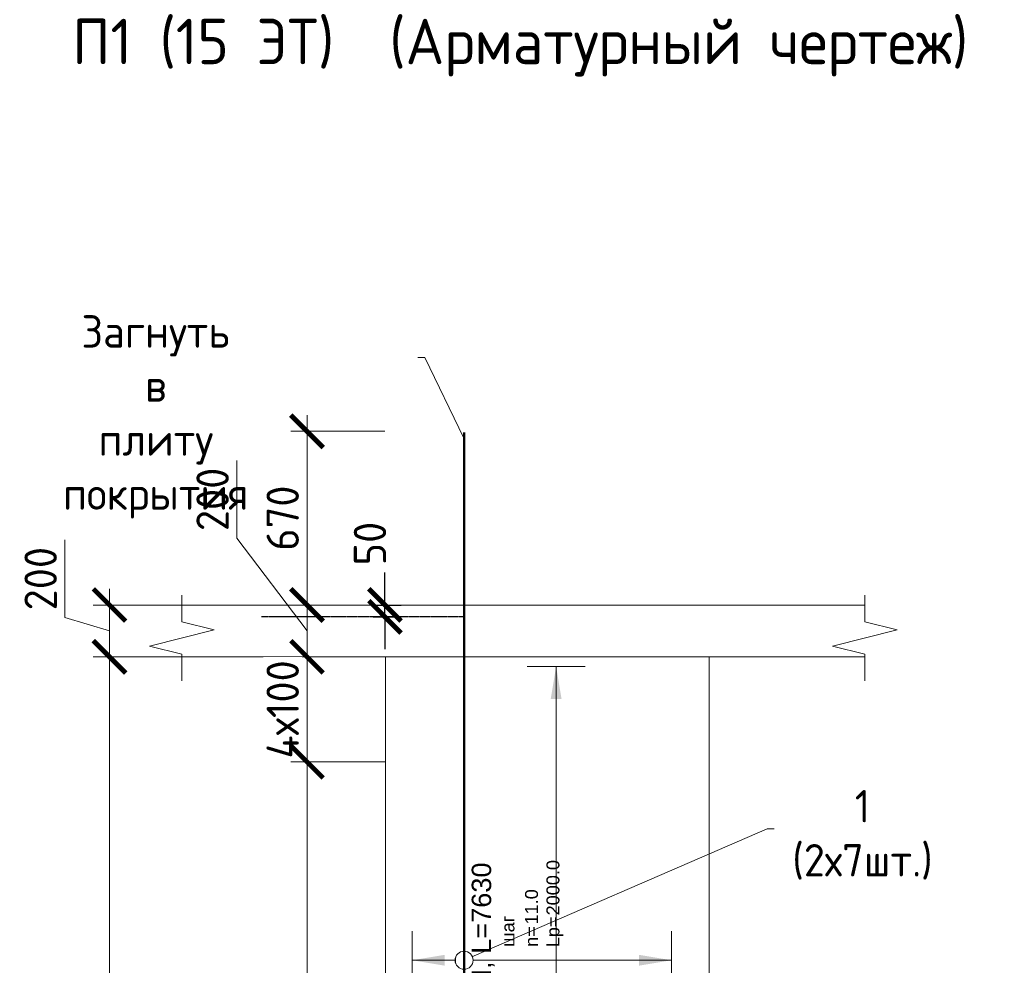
# Model space of a CAD drawing. Header units: millimetres. Extents: x 263826 to 1585445, y -423071 to 70137.
# Tile 51 of 256: x 501778 to 509378, y -387909 to -380615. Entities that reach past the tile are written whole.
import ezdxf
from ezdxf import colors
from ezdxf.entities.mleader import LeaderData, LeaderLine
from ezdxf.enums import TextEntityAlignment as Align
from ezdxf.math import Vec2, Vec3

# ---------------------------------------------------------------- set-up
doc = ezdxf.new("R2010")
doc.units = ezdxf.units.MM
doc.set_wipeout_variables(frame=1)
doc.linetypes.add('01 Штриховая _4 мм_', pattern=[6, 3.5, -2.5])
doc.linetypes.add('GOST2.303 4', pattern=[7, 5, -2, 0])
for name, color, linetype, lineweight in [('AF_Perekritie', 90, 'Continuous', 18), ('AF_Stena', 90, 'Continuous', 18), ('АрмСтер', 2, 'Continuous', 50), ('подоснова', 151, 'Continuous', 5), ('РАЗМЕРЫ', 1, 'Continuous', 9)]:
    doc.layers.add(name, color=color, linetype=linetype, lineweight=lineweight)
doc.layers.add('АрмСтер_атрибуты', color=2, linetype='Continuous', lineweight=0, plot=False)
doc.styles.add('GOST-2.304_Type-B', font='GOST_Common.ttf')
doc.styles.get("Standard").update_dxf_attribs({"font": 'arial.ttf'})
doc.styles.add('Аннотативный', font='arial.ttf')
doc.dimstyles.new('мой 25', dxfattribs={"dimscale": 100, "dimtxt": 2.5, "dimasz": 2.5, "dimexe": 1.25, "dimexo": 0.625, "dimtad": 1, "dimdec": 0, "dimlfac": 0.5, "dimtxsty": 'GOST-2.304_Type-B', "dimblk": 'ARCHTICK', "dimcen": 2.5, "dimdle": 1.25, "dimaunit": 1, "dimadec": 1, "dimazin": 2, "dimtfac": 1, "dimtdec": 0, "dimtmove": 1, "dimatfit": 3, "dimfxl": 6, "dimfxlon": 1, "dimtfill": 1, "dimlwd": -1, "dimlwe": -1, "dimarcsym": 0})
doc.dimstyles.new('СПДС', dxfattribs={"dimscale": 100, "dimtxt": 2.5, "dimasz": 2.5, "dimexe": 1.25, "dimexo": 0, "dimtad": 1, "dimdec": 0, "dimtxsty": 'GOST-2.304_Type-B', "dimblk": 'ARCHTICK', "dimcen": 2.5, "dimdle": 2, "dimadec": 0, "dimazin": 2, "dimtfac": 0.75, "dimtdec": 0, "dimtmove": 1, "dimatfit": 3, "dimfxl": 1, "dimtolj": 1, "dimarcsym": 1})

# ---------------------------------------------------------------- blocks, each defined once
blk = doc.blocks.new('_None')
blk = doc.blocks.new('_ArchTick')
at = {"color": 0, "linetype": 'ByBlock', "const_width": 0.15}
blk.add_lwpolyline([(-0.5, -0.5), (0.5, 0.5)], dxfattribs=at)
blk = doc.blocks.new('*D1561')
at = {"layer": 'DEFPOINTS', "color": 0, "lineweight": 0, "transparency": 16777216}
for p in [(503995.4, -385129.7), (504561.4, -385129.7), (504561.4, -385529.7)]:
    blk.add_point(p, dxfattribs=at)
at = {"layer": 'РАЗМЕРЫ', "color": 0, "linetype": 'Continuous', "transparency": 16777216}
for p, q in [((503454.1, -384615), (503454.1, -384015)), ((503995.4, -385329.7), (503454.1, -384615)), ((503995.4, -385654.7), (503995.4, -385004.7)), ((504498.9, -385129.7), (503870.4, -385129.7)), ((504498.9, -385529.7), (503870.4, -385529.7))]:
    blk.add_line(p, q, dxfattribs=at)
at = {"layer": 'РАЗМЕРЫ', "color": 0, "transparency": 16777216, "xscale": 250, "yscale": 250, "zscale": 250}
for p, rotation in [((503995.4, -385129.7), 90), ((503995.4, -385529.7), 270)]:
    blk.add_blockref('_ArchTick', p, dxfattribs=dict(at, rotation=rotation))
at = {"layer": 'РАЗМЕРЫ', "color": 0, "lineweight": 0, "transparency": 16777216, "insert": (503266.6, -384315), "char_height": 250, "attachment_point": 5, "rotation": 90, "style": 'GOST-2.304_Type-B', "bg_fill": 3, "box_fill_scale": 1.1, "bg_fill_color": 256, "bg_fill_true_color": 13158600, "bg_fill_transparency": 0}
blk.add_mtext('200', dxfattribs=at)
blk = doc.blocks.new('*D1552')
at = {"layer": 'DEFPOINTS', "color": 0, "transparency": 16777216}
for p in [(503995.4, -383789.8), (505208.9, -383789.8), (504561.4, -385129.7)]:
    blk.add_point(p, dxfattribs=at)
at = {"layer": 'РАЗМЕРЫ', "color": 0, "linetype": 'Continuous', "transparency": 16777216}
for p, q in [((503995.4, -385254.7), (503995.4, -383664.8)), ((504595.4, -383789.8), (503870.4, -383789.8)), ((504498.9, -385129.7), (503870.4, -385129.7))]:
    blk.add_line(p, q, dxfattribs=at)
at = {"layer": 'РАЗМЕРЫ', "color": 0, "transparency": 16777216, "xscale": 250, "yscale": 250, "zscale": 250}
for p, rotation in [((503995.4, -383789.8), 90), ((503995.4, -385129.7), 270)]:
    blk.add_blockref('_ArchTick', p, dxfattribs=dict(at, rotation=rotation))
at = {"layer": 'РАЗМЕРЫ', "color": 0, "lineweight": 0, "transparency": 16777216, "insert": (503807.9, -384459.7), "char_height": 250, "attachment_point": 5, "rotation": 90, "style": 'GOST-2.304_Type-B', "bg_fill": 3, "box_fill_scale": 1.1, "bg_fill_color": 256, "bg_fill_true_color": 13158600, "bg_fill_transparency": 0}
blk.add_mtext('670', dxfattribs=at)
blk = doc.blocks.new('*U1342')
at = {"layer": 'РАЗМЕРЫ'}
for p, q in [((112.5, 1400), (-112.5, 1400)), ((112.5, -1400), (-112.5, -1400))]:
    blk.add_line(p, q, dxfattribs=at)
at = {"layer": 'РАЗМЕРЫ', "ltscale": 15}
blk.add_line((0, -1400), (0, 1400), dxfattribs=at)
at = {"layer": 'РАЗМЕРЫ'}
for points in [[(0, 1400), (20.9, 1274.8), (-20.9, 1274.8)], [(0, -1400), (20.9, -1274.8), (-20.9, -1274.8)]]:
    blk.add_solid(points, dxfattribs=at)
at = {"layer": 'АрмСтер_атрибуты', "color": 215, "ltscale": 15, "style": 'Аннотативный'}
for s, p in [('шаг', (51.4, -194.2)), ('n=', (51.4, -285.1)), ('Lр=', (50.2, -367.8))]:
    blk.add_text(s, height=50, dxfattribs=at).set_placement(p)
at = {"layer": 'АрмСтер_атрибуты', "style": 'Аннотативный', "flags": 8}
blk.add_attdef('ПОЗ', (110, 29.6), '', height=75, dxfattribs=at)
at = {"layer": 'АрмСтер_атрибуты', "flags": 9}
for tag, p in [('МАССА', (-1033.5, -10.5)), ('ОБОЗНАЧЕНИЕ', (-1033.5, -124.4))]:
    blk.add_attdef(tag, p, '', height=75, dxfattribs=at)
at = {"layer": 'АрмСтер_атрибуты', "color": 215, "style": 'Аннотативный'}
for tag, p, flags in [('ШАГ', (190.9, -194.2), 10), ('КОЛ', (138, -285.1), 8), ('ШИРИНА', (172.9, -367.8), 8)]:
    blk.add_attdef(tag, p, '', height=50, dxfattribs=dict(at, flags=flags))
at = {"linetype": 'Continuous', "lineweight": 0}
blk.add_wipeout([(35, 0), (28.3, 20.6), (10.8, 33.3), (-10.8, 33.3), (-28.3, 20.6), (-35, 0), (-28.3, -20.6), (-10.8, -33.3), (10.8, -33.3), (28.3, -20.6)], dxfattribs=at)
at = {"color": 0, "linetype": 'ByBlock', "lineweight": -2, "ltscale": 100}
blk.add_line((-657.5, 0), (592.5, 0), dxfattribs=at)
at = {"layer": 'РАЗМЕРЫ'}
blk.add_circle((0, 0), 35, dxfattribs=at)
at = {"layer": 'АрмСтер_атрибуты', "style": 'Аннотативный', "flags": 8}
blk.add_attdef('НАИМЕНОВАНИЕ', text='', height=75, dxfattribs=at).set_placement((0, -29.3), align=Align.TOP_CENTER)
blk = doc.blocks.new('*U1641')
at = {"layer": 'РАЗМЕРЫ'}
for p, q in [((112.5, 200), (-112.5, 200)), ((112.5, -800), (-112.5, -800))]:
    blk.add_line(p, q, dxfattribs=at)
at = {"layer": 'РАЗМЕРЫ', "ltscale": 15}
blk.add_line((0, -800), (0, 200), dxfattribs=at)
at = {"layer": 'РАЗМЕРЫ'}
for points in [[(0, 200), (20.9, 74.8), (-20.9, 74.8)], [(0, -800), (20.9, -674.8), (-20.9, -674.8)]]:
    blk.add_solid(points, dxfattribs=at)
at = {"layer": 'АрмСтер_атрибуты', "color": 215, "ltscale": 15, "style": 'Аннотативный'}
for s, p in [('шаг', (51.4, -194.2)), ('n=', (51.4, -285.1)), ('Lр=', (50.2, -367.8))]:
    blk.add_text(s, height=50, dxfattribs=at).set_placement(p)
at = {"layer": 'АрмСтер_атрибуты', "style": 'Аннотативный', "flags": 8}
blk.add_attdef('ПОЗ', (110, 29.6), '', height=75, dxfattribs=at)
at = {"layer": 'АрмСтер_атрибуты', "flags": 9}
for tag, p in [('МАССА', (-2096, -10.5)), ('ОБОЗНАЧЕНИЕ', (-2096, -124.4))]:
    blk.add_attdef(tag, p, '', height=75, dxfattribs=at)
at = {"layer": 'АрмСтер_атрибуты', "color": 215, "style": 'Аннотативный'}
for tag, p, flags in [('ШАГ', (190.9, -194.2), 10), ('КОЛ', (138, -285.1), 8), ('ШИРИНА', (172.9, -367.8), 8)]:
    blk.add_attdef(tag, p, '', height=50, dxfattribs=dict(at, flags=flags))
at = {"linetype": 'Continuous', "lineweight": 0}
blk.add_wipeout([(35, 0), (28.3, 20.6), (10.8, 33.3), (-10.8, 33.3), (-28.3, 20.6), (-35, 0), (-28.3, -20.6), (-10.8, -33.3), (10.8, -33.3), (28.3, -20.6)], dxfattribs=at)
at = {"color": 0, "linetype": 'ByBlock', "lineweight": -2, "ltscale": 100}
blk.add_line((-1780, 0), (2035, 0), dxfattribs=at)
at = {"layer": 'РАЗМЕРЫ'}
blk.add_circle((0, 0), 35, dxfattribs=at)
at = {"layer": 'АрмСтер_атрибуты', "style": 'Аннотативный', "flags": 8}
blk.add_attdef('НАИМЕНОВАНИЕ', text='', height=75, dxfattribs=at).set_placement((0, -29.3), align=Align.TOP_CENTER)
blk = doc.blocks.new('*D1566')
at = {"layer": 'DEFPOINTS', "color": 0, "transparency": 16777216}
for p in [(503389.8, -385129.7), (502470.9, -385529.7), (503389.8, -385529.7)]:
    blk.add_point(p, dxfattribs=at)
at = {"layer": 'РАЗМЕРЫ', "color": 0, "linetype": 'Continuous', "transparency": 16777216}
for p, q in [((502127.1, -385226.6), (502127.1, -384626.6)), ((502470.9, -385004.7), (502470.9, -385654.7)), ((503070.9, -385129.7), (502345.9, -385129.7)), ((502470.9, -385329.7), (502127.1, -385226.6)), ((503070.9, -385529.7), (502345.9, -385529.7))]:
    blk.add_line(p, q, dxfattribs=at)
at = {"layer": 'РАЗМЕРЫ', "color": 0, "transparency": 16777216, "xscale": 250, "yscale": 250, "zscale": 250}
for p, rotation in [((502470.9, -385129.7), 90), ((502470.9, -385529.7), 270)]:
    blk.add_blockref('_ArchTick', p, dxfattribs=dict(at, rotation=rotation))
at = {"layer": 'РАЗМЕРЫ', "color": 0, "lineweight": 0, "transparency": 16777216, "insert": (501939.6, -384926.6), "char_height": 250, "attachment_point": 5, "rotation": 90, "style": 'GOST-2.304_Type-B', "bg_fill": 3, "box_fill_scale": 1.1, "bg_fill_color": 256, "bg_fill_true_color": 13158600, "bg_fill_transparency": 0}
blk.add_mtext('200', dxfattribs=at)
blk = doc.blocks.new('*D1567')
at = {"layer": 'DEFPOINTS', "color": 0, "transparency": 16777216}
for p in [(503389.8, -385529.7), (502470.9, -391429.7), (503948.5, -391429.7)]:
    blk.add_point(p, dxfattribs=at)
at = {"layer": 'РАЗМЕРЫ', "color": 0, "linetype": 'Continuous', "transparency": 16777216}
for p, q in [((502470.9, -385404.7), (502470.9, -391554.7)), ((503070.9, -385529.7), (502345.9, -385529.7)), ((503070.9, -391429.7), (502345.9, -391429.7))]:
    blk.add_line(p, q, dxfattribs=at)
at = {"layer": 'РАЗМЕРЫ', "color": 0, "transparency": 16777216, "xscale": 250, "yscale": 250, "zscale": 250}
for p, rotation in [((502470.9, -385529.7), 90), ((502470.9, -391429.7), 270)]:
    blk.add_blockref('_ArchTick', p, dxfattribs=dict(at, rotation=rotation))
at = {"layer": 'РАЗМЕРЫ', "color": 0, "lineweight": 0, "transparency": 16777216, "insert": (502283.4, -388479.7), "char_height": 250, "attachment_point": 5, "rotation": 90, "style": 'GOST-2.304_Type-B', "bg_fill": 3, "box_fill_scale": 1.1, "bg_fill_color": 256, "bg_fill_true_color": 13158600, "bg_fill_transparency": 0}
blk.add_mtext('2950', dxfattribs=at)
blk = doc.blocks.new('*D1543')
at = {"layer": 'DEFPOINTS', "color": 0, "transparency": 16777216}
for p in [(504561.4, -385529.7), (503995.4, -386339.7), (504287.7, -386339.7)]:
    blk.add_point(p, dxfattribs=at)
at = {"layer": 'РАЗМЕРЫ', "color": 0, "linetype": 'Continuous', "transparency": 16777216}
for p, q in [((503995.4, -385404.7), (503995.4, -386464.7)), ((504498.9, -385529.7), (503870.4, -385529.7)), ((504225.2, -386339.7), (503870.4, -386339.7))]:
    blk.add_line(p, q, dxfattribs=at)
at = {"layer": 'РАЗМЕРЫ', "color": 0, "lineweight": 0, "transparency": 16777216, "insert": (503807.9, -385934.7), "char_height": 250, "attachment_point": 5, "rotation": 90, "style": 'GOST-2.304_Type-B', "bg_fill": 3, "box_fill_scale": 1.1, "bg_fill_color": 256, "bg_fill_true_color": 13158600, "bg_fill_transparency": 0}
blk.add_mtext('4х100', dxfattribs=at)
at = {"layer": 'РАЗМЕРЫ', "color": 0, "transparency": 16777216, "xscale": 250, "yscale": 250, "zscale": 250}
for p, rotation in [((503995.4, -385529.7), 90), ((503995.4, -386339.7), 270)]:
    blk.add_blockref('_ArchTick', p, dxfattribs=dict(at, rotation=rotation))
blk = doc.blocks.new('*D1773')
at = {"layer": 'DEFPOINTS', "color": 0, "transparency": 16777216}
for p in [(503995.4, -386339.1), (504660.1, -386339.1), (504569.5, -390729.3)]:
    blk.add_point(p, dxfattribs=at)
at = {"layer": 'РАЗМЕРЫ', "color": 0, "linetype": 'Continuous', "transparency": 16777216}
for p, q in [((503995.4, -390854.3), (503995.4, -386214.1)), ((504595.4, -386339.1), (503870.4, -386339.1)), ((504507, -390729.3), (503870.4, -390729.3))]:
    blk.add_line(p, q, dxfattribs=at)
at = {"layer": 'РАЗМЕРЫ', "color": 0, "transparency": 16777216, "xscale": 250, "yscale": 250, "zscale": 250}
for p, rotation in [((503995.4, -386339.1), 90), ((503995.4, -390729.3), 270)]:
    blk.add_blockref('_ArchTick', p, dxfattribs=dict(at, rotation=rotation))
at = {"layer": 'РАЗМЕРЫ', "color": 0, "lineweight": 0, "transparency": 16777216, "insert": (503807.9, -388534.2), "char_height": 250, "attachment_point": 5, "rotation": 90, "style": 'GOST-2.304_Type-B', "bg_fill": 3, "box_fill_scale": 1.1, "bg_fill_color": 256, "bg_fill_true_color": 13158600, "bg_fill_transparency": 0}
blk.add_mtext('11х200', dxfattribs=at)
blk = doc.blocks.new('*D3840')
at = {"color": 0, "lineweight": -2, "transparency": 16777216}
for p, q in [((504596.8, -385129.7), (504596.8, -384879.7)), ((504507.2, -385129.7), (504721.8, -385129.7)), ((504596.8, -385220.8), (504596.8, -385129.7)), ((504507.2, -385220.8), (504721.8, -385220.8)), ((504596.8, -385220.8), (504596.8, -385470.8))]:
    blk.add_line(p, q, dxfattribs=at)
at = {"layer": 'DEFPOINTS', "color": 0, "lineweight": 0, "transparency": 16777216}
for p in [(504507.2, -385129.7, 3100), (504596.8, -385129.7), (504507.2, -385220.8, 3100)]:
    blk.add_point(p, dxfattribs=at)
at = {"color": 0, "lineweight": -2, "transparency": 16777216, "xscale": 250, "yscale": 250, "zscale": 250}
for p, rotation in [((504596.8, -385129.7), 270), ((504596.8, -385220.8), 90)]:
    blk.add_blockref('_ArchTick', p, dxfattribs=dict(at, rotation=rotation))
at = {"color": 0, "lineweight": 0, "transparency": 16777216, "insert": (504481.3, -384656.1), "char_height": 250, "attachment_point": 5, "rotation": 90, "style": 'GOST-2.304_Type-B'}
blk.add_mtext('\\A1;50', dxfattribs=at)

msp = doc.modelspace()

# ---------------------------------------------------------------- linework, layer by layer
at = {"layer": 'AF_Perekritie', "linetype": '01 Штриховая _4 мм_', "lineweight": 9}
for p, q in [((508220.29698, -385129.70664, 3100), (508301.65335, -385129.70664, 3100)), ((508220.29698, -385129.70664, 3100), (508301.65335, -385129.70664, 3100)), ((508301.65335, -385529.70664, 3100), (508220.29698, -385529.70664, 3100)), ((508301.65335, -385529.70664, 3100), (508220.29698, -385529.70664, 3100))]:
    msp.add_line(p, q, dxfattribs=at)
at = {"layer": 'AF_Stena', "lineweight": 0}
for p, q in [((507100.14787, -385529.70664, 3100), (504600.14787, -385529.70664, 3100)), ((504600.14787, -385529.70664, 3100), (504600.14787, -391429.70664, 3100)), ((507100.14787, -391429.70664, 3100), (507100.14787, -385529.70664, 3100))]:
    msp.add_line(p, q, dxfattribs=at)
at = {"layer": 'AF_Stena', "lineweight": 20, "elevation": 3100}
for points in [[(503029.3688, -385204.70664), (503029.3688, -385054.70664)], [(503029.3688, -385204.70664), (503029.3688, -385054.70664)], [(508301.65335, -385204.70664), (508301.65335, -385054.70664)], [(508301.65335, -385204.70664), (508301.65335, -385054.70664)], [(503029.3688, -385204.70664), (503029.3688, -385259.70684)], [(503029.3688, -385204.70664), (503029.3688, -385259.70684)], [(508301.65335, -385204.70664), (508301.65335, -385259.70684)], [(508301.65335, -385204.70664), (508301.65335, -385259.70684)], [(508301.65335, -385259.70684), (508551.65335, -385322.20684)], [(508301.65335, -385259.70684), (508551.65335, -385322.20684)], [(508551.65335, -385322.20684), (508051.65335, -385447.20684)], [(508551.65335, -385322.20684), (508051.65335, -385447.20684)], [(502779.3688, -385447.20684), (503029.3688, -385509.70684)], [(502779.3688, -385447.20684), (503029.3688, -385509.70684)], [(508051.65335, -385447.20684), (508301.65335, -385509.70684)], [(508051.65335, -385447.20684), (508301.65335, -385509.70684)], [(503029.3688, -385509.70684), (503029.3688, -385564.70704)], [(503029.3688, -385509.70684), (503029.3688, -385564.70704)], [(508301.65335, -385509.70684), (508301.65335, -385564.70704)], [(508301.65335, -385509.70684), (508301.65335, -385564.70704)], [(503029.3688, -385564.70704), (503029.3688, -385714.70704)], [(503029.3688, -385564.70704), (503029.3688, -385714.70704)], [(508301.65335, -385564.70704), (508301.65335, -385714.70704)], [(508301.65335, -385564.70704), (508301.65335, -385714.70704)]]:
    msp.add_lwpolyline(points, dxfattribs=at)
at = {"layer": 'АрмСтер', "ltscale": 15}
msp.add_line((505207.98668, -391429.70664, 3100), (505207.98668, -383799.70664, 3100), dxfattribs=at)

# ---------------------------------------------------------------- texts
at = {"layer": 'РАЗМЕРЫ', "insert": (505641.00129, -380830.70454, 3100), "char_height": 350, "attachment_point": 5, "style": 'GOST-2.304_Type-B'}
msp.add_mtext_dynamic_manual_height_columns('П1 (15 ЭТ)  (Арматурный чертеж)', width=10326.6934546, gutter_width=625, heights=[0], dxfattribs=at)

# ---------------------------------------------------------------- dimensions: what is measured, and where the dimension line sits
at = {"layer": 'РАЗМЕРЫ', "color": 146, "lineweight": 0}
dim = msp.add_linear_dim(base=(503995.42915, -385129.70664, 3100), p1=(504561.37831, -385529.70664, 3100), p2=(504561.37831, -385129.70664, 3100), angle=90, dimstyle='мой 25', dxfattribs=at)
dim.commit()
dim.dimension.update_dxf_attribs({"geometry": '*D1561', "text_midpoint": (503454.14809, -384552.45905, 3100), "dimtype": 160})

# ---------------------------------------------------------------- leaders
at = {"layer": 'подоснова'}
ml = msp.add_multileader_mtext('Standard', dxfattribs=at)
ml.set_content('1 (2х7шт.)', color=256, style='GOST-2.304_Type-B')
ml.set_leader_properties(color=256, linetype='ByLayer', lineweight=15)
ml.set_arrow_properties(name='NONE')
ml.build(insert=Vec2(0, 0))
ml.multileader.update_dxf_attribs({"text_left_attachment_type": 6, "text_right_attachment_type": 6, "dogleg_length": 10, "arrow_head_size": 18})
ctx = ml.context
ctx.base_point, ctx.char_height, ctx.arrow_head_size, ctx.landing_gap_size, ctx.plane_origin = Vec3(507557.6964, -386856.56283, 3100), 250, 18, 20, Vec3(504804.09349, -385554.03205, 3100)
ctx.left_attachment, ctx.right_attachment, ctx.text_align_type = 6, 6, 1
notes = []
notes.append((ctx, [(0, (1, 1, 0), (507547.6964, -386856.56283, 3100), (1, 0), 10, [(0, [(505207.98668, -387869.70664, 3100)], 0, [])])]))
ctx.mtext.insert, ctx.mtext.width, ctx.mtext.alignment, ctx.mtext.flow_direction = Vec3(508282.99943, -386556.56283, 3100), 22.8977991, 2, 5
for ctx, leaders in notes:
    for number, flags, end, landing, length, lines in leaders:
        leader = LeaderData()
        leader.index, (leader.has_last_leader_line, leader.has_dogleg_vector, leader.attachment_direction) = number, flags
        leader.last_leader_point, leader.dogleg_vector, leader.dogleg_length = Vec3(end), Vec3(landing), length
        for number, points, colour, breaks in lines:
            line = LeaderLine()
            line.index, line.vertices, line.color, line.breaks = number, Vec3.list(points), colors.encode_raw_color(colour), breaks
            leader.lines.append(line)
        ctx.leaders.append(leader)

# ---------------------------------------------------------------- next in the draw order: linework, layer by layer
at = {"layer": 'AF_Perekritie', "linetype": '01 Штриховая _4 мм_', "lineweight": 0}
msp.add_line((503029.3688, -385529.70664, 3100), (508220.19776, -385529.70664, 3100), dxfattribs=at)
at = {"layer": 'AF_Stena', "lineweight": 20, "elevation": 3100}
for points in [[(503029.3688, -385259.70684), (503279.3688, -385322.20684)], [(503029.3688, -385259.70684), (503279.3688, -385322.20684)], [(503279.3688, -385322.20684), (502779.3688, -385447.20684)], [(503279.3688, -385322.20684), (502779.3688, -385447.20684)]]:
    msp.add_lwpolyline(points, dxfattribs=at)

# ---------------------------------------------------------------- next in the draw order: block references
at = {"layer": 'АрмСтер', "ltscale": 15}
ref = msp.add_blockref('*U1342', (505918.56524, -388404.08749, 3100), dxfattribs=dict(at, xscale=2, yscale=2, zscale=2))
ref.add_attrib('НАИМЕНОВАНИЕ', '24-A-III, L=2500', dxfattribs={"layer": 'АрмСтер_атрибуты', "height": 150, "style": 'Аннотативный', "flags": 8}).set_placement((505918.56524, -388462.76518, 3100), align=Align.TOP_CENTER)
ref.add_attrib('КОЛ', '29.0', (506194.66285, -388974.3379, 3100), dxfattribs={"layer": 'АрмСтер_атрибуты', "color": 215, "height": 100, "style": 'Аннотативный', "flags": 8})
ref.add_attrib('ШИРИНА', '5600.0', (506264.33501, -389139.68626, 3100), dxfattribs={"layer": 'АрмСтер_атрибуты', "color": 215, "height": 100, "style": 'Аннотативный', "flags": 8})

# ---------------------------------------------------------------- next in the draw order: dimensions: what is measured, and where the dimension line sits
at = {"layer": 'РАЗМЕРЫ', "color": 146, "lineweight": 0, "true_color": 0x006272}
dim = msp.add_linear_dim(base=(503995.42915, -383789.78936, 3100), p1=(504561.37831, -385129.70664, 3100), p2=(505208.89245, -383789.78936, 3100), angle=90, dimstyle='мой 25', dxfattribs=at)
dim.commit()
dim.dimension.update_dxf_attribs({"geometry": '*D1552', "text_midpoint": (503807.92915, -384459.748, 3100)})

# ---------------------------------------------------------------- next in the draw order: linework, layer by layer
at = {"layer": 'AF_Perekritie', "linetype": '01 Штриховая _4 мм_', "lineweight": 9}
msp.add_line((508220.19776, -385129.70664, 3100), (503029.3688, -385129.70664, 3100), dxfattribs=at)

# ---------------------------------------------------------------- next in the draw order: block references
at = {"layer": 'АрмСтер', "ltscale": 15}
ref = msp.add_blockref('*U1641', (505207.98668, -387869.70664, 3100), dxfattribs=dict(at, xscale=2, yscale=2, zscale=2, rotation=90))
ref.add_attrib('НАИМЕНОВАНИЕ', '24-A-III, L=7630', dxfattribs={"layer": 'АрмСтер_атрибуты', "height": 150, "rotation": 90, "style": 'Аннотативный', "flags": 8}).set_placement((505266.66436, -387869.70664, 3100), align=Align.TOP_CENTER)
ref.add_attrib('КОЛ', '11.0', (505778.23709, -387593.60903, 3100), dxfattribs={"layer": 'АрмСтер_атрибуты', "color": 215, "height": 100, "rotation": 90, "style": 'Аннотативный', "flags": 8})
ref.add_attrib('ШИРИНА', '2000.0', (505943.58545, -387523.93687, 3100), dxfattribs={"layer": 'АрмСтер_атрибуты', "color": 215, "height": 100, "rotation": 90, "style": 'Аннотативный', "flags": 8})

# ---------------------------------------------------------------- next in the draw order: linework, layer by layer
at = {"color": 1, "linetype": 'GOST2.303 4', "lineweight": 30, "ltscale": 0.5, "elevation": 3100}
msp.add_lwpolyline([(505207.98668, -385220.79259), (503644.51919, -385220.79259)], dxfattribs=at)
at = {"layer": 'AF_Perekritie', "linetype": '01 Штриховая _4 мм_', "lineweight": 9}
msp.add_line((508220.19776, -385129.70664, 3100), (503029.3688, -385129.70664, 3100), dxfattribs=at)
at = {"layer": 'AF_Perekritie', "linetype": '01 Штриховая _4 мм_', "lineweight": 0}
msp.add_line((503029.3688, -385529.70664, 3100), (508220.19776, -385529.70664, 3100), dxfattribs=at)
at = {"layer": 'AF_Stena', "lineweight": 0}
msp.add_line((507100.14787, -385529.70664, 3100), (504600.14787, -385529.70664, 3100), dxfattribs=at)

# ---------------------------------------------------------------- next in the draw order: leaders
at = {"layer": 'подоснова'}
ml = msp.add_multileader_mtext('Standard', dxfattribs=at)
ml.set_content('Загнуть в плиту покрытия', color=256, style='GOST-2.304_Type-B')
ml.set_leader_properties(color=256, linetype='ByLayer', lineweight=15)
ml.set_arrow_properties(name='NONE')
ml.build(insert=Vec2(0, 0))
ml.multileader.update_dxf_attribs({"text_left_attachment_type": 6, "text_right_attachment_type": 6, "dogleg_length": 10, "arrow_head_size": 18})
ctx = ml.context
ctx.base_point, ctx.char_height, ctx.arrow_head_size, ctx.landing_gap_size, ctx.plane_origin = Vec3(500760.57218, -383219.81091), 250, 18, 20, Vec3(501516.43649, -382673.76511)
ctx.left_attachment, ctx.right_attachment, ctx.text_align_type = 6, 6, 1
notes = []
notes.append((ctx, [(1, (1, 1, 0), (504904.89036, -383219.81091), (-1, 0), 10, [(0, [(505206.19714, -383843.24817)], 0, [])])]))
ctx.mtext.insert, ctx.mtext.width, ctx.mtext.alignment, ctx.mtext.flow_direction = Vec3(502827.73127, -382894.81091), 22.8977991, 2, 5
for ctx, leaders in notes:
    for number, flags, end, landing, length, lines in leaders:
        leader = LeaderData()
        leader.index, (leader.has_last_leader_line, leader.has_dogleg_vector, leader.attachment_direction) = number, flags
        leader.last_leader_point, leader.dogleg_vector, leader.dogleg_length = Vec3(end), Vec3(landing), length
        for number, points, colour, breaks in lines:
            line = LeaderLine()
            line.index, line.vertices, line.color, line.breaks = number, Vec3.list(points), colors.encode_raw_color(colour), breaks
            leader.lines.append(line)
        ctx.leaders.append(leader)

# ---------------------------------------------------------------- next in the draw order: dimensions: what is measured, and where the dimension line sits
at = {"layer": 'РАЗМЕРЫ', "color": 146, "lineweight": 0}
dim = msp.add_linear_dim(base=(502470.8714, -385529.70664, 3100), p1=(503389.83874, -385129.70664, 3100), p2=(503389.83874, -385529.70664, 3100), angle=90, dimstyle='мой 25', dxfattribs=at)
dim.commit()
dim.dimension.update_dxf_attribs({"geometry": '*D1566', "text_midpoint": (501939.6214, -385164.08164, 3100)})

# ---------------------------------------------------------------- next in the draw order: dimensions: what is measured, and where the dimension line sits
dim = msp.add_linear_dim(base=(502470.8714, -391429.70664, 3100), p1=(503389.83874, -385529.70664, 3100), p2=(503948.51193, -391429.70664, 3100), angle=90, dimstyle='мой 25', dxfattribs=at)
dim.commit()
dim.dimension.update_dxf_attribs({"geometry": '*D1567', "text_midpoint": (502283.3714, -388479.70664, 3100)})

# ---------------------------------------------------------------- next in the draw order: dimensions: what is measured, and where the dimension line sits
at = {"layer": 'РАЗМЕРЫ', "color": 146, "lineweight": 0, "true_color": 0x006272}
dim = msp.add_linear_dim(base=(503995.42915, -386339.70664, 3100), p1=(504561.37831, -385529.70664, 3100), p2=(504287.727, -386339.70664, 3100), angle=90, text='4х100', dimstyle='мой 25', dxfattribs=at)
dim.commit()
dim.dimension.update_dxf_attribs({"geometry": '*D1543', "text_midpoint": (503995.42915, -385934.70664, 3100), "dimtype": 160})

# ---------------------------------------------------------------- next in the draw order: dimensions: what is measured, and where the dimension line sits
at = {"color": 1, "lineweight": 0}
dim = msp.add_linear_dim(base=(504596.75993, -385129.70664), p1=(504507.19982, -385220.79259, 3100), p2=(504507.19982, -385129.70664, 3100), angle=90, text='50', dimstyle='СПДС', dxfattribs=at)
dim.commit()
dim.dimension.update_dxf_attribs({"geometry": '*D3840', "text_midpoint": (504668.84529, -384656.11731), "dimtype": 160})
at = {"layer": 'РАЗМЕРЫ', "color": 146, "lineweight": 0, "true_color": 0x006272}
dim = msp.add_linear_dim(base=(503995.42915, -386339.14247, 3100), p1=(504569.52061, -390729.29409, 3100), p2=(504660.14787, -386339.14247, 3100), angle=90, text='11х200', dimstyle='мой 25', dxfattribs=at)
dim.commit()
dim.dimension.update_dxf_attribs({"geometry": '*D1773', "text_midpoint": (503807.92915, -388534.21828, 3100)})

doc.saveas('drawing.dxf')
